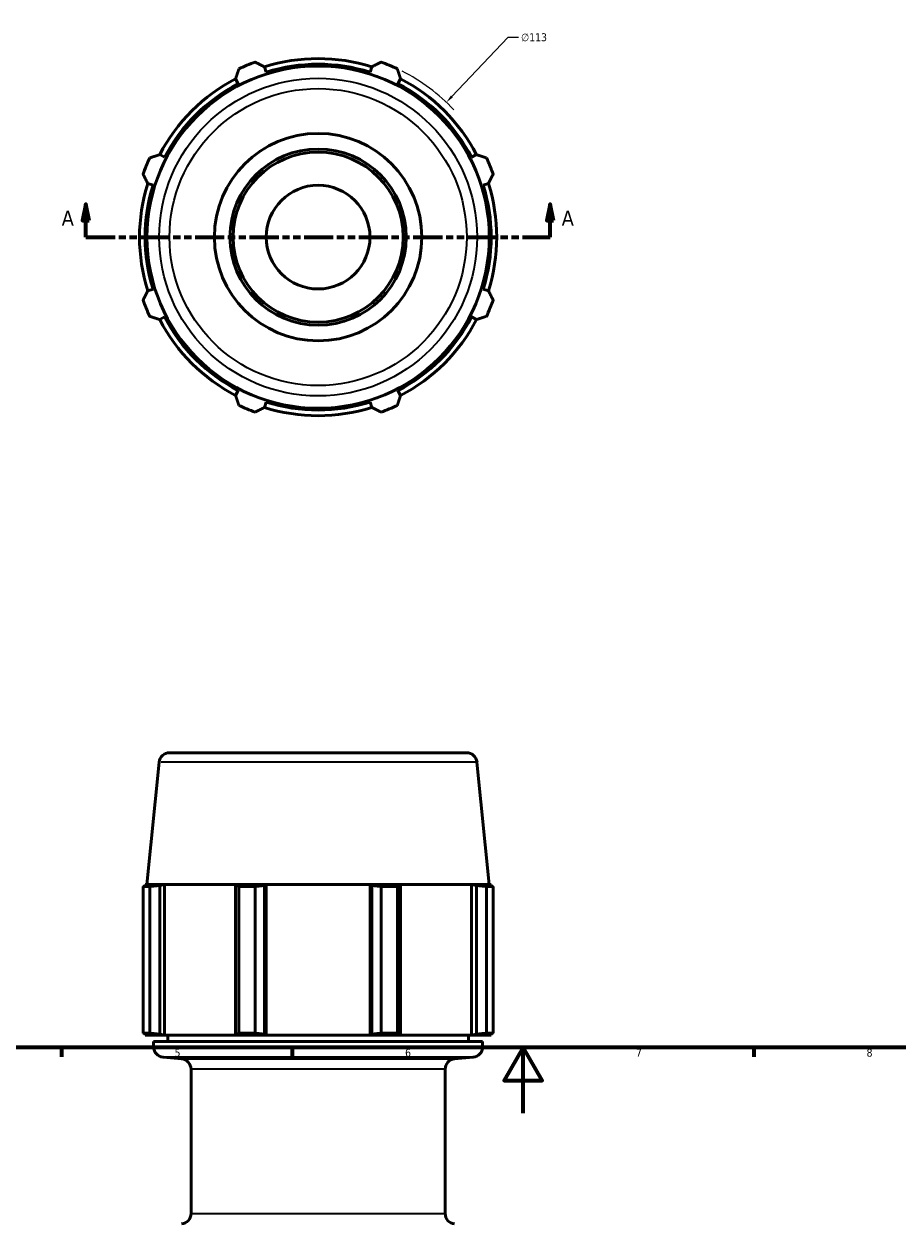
# Model space of a CAD drawing. Header units: millimetres. Extents: x -223 to 925, y -274 to 844.
# Tile 5 of 9: x 269 to 534, y -34 to 331. Entities that reach past the tile are written whole.
import ezdxf

# ---------------------------------------------------------------- set-up
doc = ezdxf.new("R2010")
doc.units = ezdxf.units.MM
doc.linetypes.add('DOUBLE_DASH_CHAIN', pattern=[1.2403, 0.6614, -0.0827, 0.1654, -0.0827, 0.1654, -0.0827])
for name, color, linetype, lineweight in [('Border (ANSI)', 7, 'Continuous', 70), ('Dimension (ANSI)', 7, 'Continuous', 25), ('Section Line (ANSI)', 7, 'DOUBLE_DASH_CHAIN', 70), ('Visible (ANSI)', 7, 'Continuous', 50), ('Visible Narrow (ANSI)', 7, 'Continuous', 35)]:
    doc.layers.add(name, color=color, linetype=linetype, lineweight=lineweight)
doc.styles.add('Label Text (ANSI)', font='tahoma.ttf')
doc.styles.add('Note Text (ANSI)', font='tahoma.ttf')
doc.dimstyles.new('Default - mm (ANSI)', dxfattribs={"dimtxt": 2.4, "dimasz": 2.5, "dimexe": 3.175, "dimexo": 1.6002, "dimgap": 0.8, "dimtad": 0, "dimtoh": 1, "dimdec": 0, "dimrnd": 1e-08, "dimzin": 4, "dimdsep": 46, "dimtxsty": 'Note Text (ANSI)', "dimcen": 0.09, "dimdle": 10, "dimclrd": 256, "dimclre": 256, "dimclrt": 5, "dimadec": 1, "dimazin": 1, "dimtfac": 1.27, "dimtofl": 0, "dimtmove": 0, "dimatfit": 3, "dimfxl": 1, "dimtolj": 1, "dimtzin": 4, "dimlwd": -1, "dimlwe": -1, "dimarcsym": 0})

# ---------------------------------------------------------------- blocks, each defined once
blk = doc.blocks.new('Borders Default Border')
at = {"layer": 'Border (ANSI)'}
for p, q in [((280.33, 20), (280.33, 17.2)), ((350.42, 20), (350.42, 17.2)), ((490.58, 20), (490.58, 17.2))]:
    blk.add_line(p, q, dxfattribs=at)
at = {"layer": 'Border (ANSI)', "flags": 128}
for points in [[(20, 20), (20, 574), (821, 574), (821, 20), (20, 20)], [(420.5, 0), (420.5, 20), (414.73, 10), (426.27, 10), (420.5, 20)]]:
    blk.add_lwpolyline(points, dxfattribs=at)
at = {"layer": 'Border (ANSI)', "color": 5, "true_color": 0x0000ff, "char_height": 2.4, "attachment_point": 7, "style": 'Note Text (ANSI)'}
for s, insert in [('5', (314.67, 17.15)), ('6', (384.69, 17.15)), ('7', (454.8, 17.2)), ('8', (524.84, 17.15))]:
    blk.add_mtext(s, dxfattribs=dict(at, insert=insert))
blk = doc.blocks.new('2dTransSection0')
at = {"layer": 'Section Line (ANSI)', "linetype": 'Continuous'}
for p, q in [((287.76, 276.16), (286.76, 271.16)), ((287.76, 271.16), (287.76, 276.16)), ((288.76, 271.16), (287.76, 276.16)), ((428.78, 276.16), (427.78, 271.16)), ((428.78, 271.16), (428.78, 276.16)), ((429.78, 271.16), (428.78, 276.16)), ((286.76, 271.16), (288.76, 271.16)), ((287.76, 266.16), (287.76, 271.16)), ((427.78, 271.16), (429.78, 271.16)), ((428.78, 266.16), (428.78, 271.16)), ((287.76, 266.16), (296.23, 266.16)), ((420.31, 266.16), (428.78, 266.16))]:
    blk.add_line(p, q, dxfattribs=at)
at = {"layer": 'Section Line (ANSI)', "linetype": 'DOUBLE_DASH_CHAIN', "ltscale": 13.358551}
blk.add_line((287.76, 266.16), (428.78, 266.16), dxfattribs=at)
at = {"layer": 'Section Line (ANSI)', "linetype": 'Continuous', "flags": 128}
for points in [[(288.76, 271.16), (287.76, 276.16), (286.76, 271.16), (288.76, 271.16)], [(429.78, 271.16), (428.78, 276.16), (427.78, 271.16), (429.78, 271.16)]]:
    blk.add_lwpolyline(points, dxfattribs=at)
at = {"layer": 'Section Line (ANSI)'}
for points in [[(288.76, 271.16), (287.76, 276.16), (286.76, 271.16), (288.76, 271.16)], [(429.78, 271.16), (428.78, 276.16), (427.78, 271.16), (429.78, 271.16)]]:
    blk.add_solid(points, dxfattribs=at)
at = {"layer": 'Section Line (ANSI)', "char_height": 4.57, "attachment_point": 7, "style": 'Label Text (ANSI)'}
for insert in [(280.4, 269.66), (432.25, 269.66)]:
    blk.add_mtext('A', dxfattribs=dict(at, insert=insert))
blk = doc.blocks.new('*D8')
at = {"layer": 'Defpoints', "color": 0, "transparency": 16777216}
for p in [(397.2, 307.11), (319.33, 225.22)]:
    blk.add_point(p, dxfattribs=at)
at = {"layer": 'Dimension (ANSI)', "transparency": 16777216}
for p, q in [((415.91, 326.78), (398.93, 308.92)), ((419.11, 326.78), (415.91, 326.78)), ((358.18, 266.16), (358.36, 266.16)), ((358.27, 266.07), (358.27, 266.25))]:
    blk.add_line(p, q, dxfattribs=at)
blk.add_arc((358.27, 266.16), 56.5, 43.2217, 63.1692, dxfattribs=at)
blk.add_solid([(398.62, 309.21), (399.23, 308.63), (397.2, 307.11)], dxfattribs=at)
at = {"layer": 'Dimension (ANSI)', "color": 5, "transparency": 16777216, "insert": (419.91, 328.08), "char_height": 2.4, "attachment_point": 1, "style": 'Note Text (ANSI)'}
blk.add_mtext('\\A1;∅113', dxfattribs=at)

msp = doc.modelspace()

# ---------------------------------------------------------------- linework, layer by layer
at = {"layer": 'Visible (ANSI)'}
for p, q in [((342.47, 316.28), (341.96, 317.89)), ((374.58, 317.89), (374.07, 316.28)), ((333.22, 314.28), (334.01, 312.77)), ((382.53, 312.77), (383.31, 314.28)), ((311.66, 290.43), (310.16, 291.21)), ((406.38, 291.21), (404.88, 290.43)), ((306.54, 282.48), (308.16, 281.97)), ((408.38, 281.97), (410, 282.48)), ((308.16, 250.36), (306.54, 249.85)), ((410, 249.85), (408.38, 250.36)), ((310.16, 241.12), (311.66, 241.9)), ((404.88, 241.9), (406.38, 241.12)), ((334.01, 219.56), (333.22, 218.05)), ((383.31, 218.05), (382.53, 219.56)), ((341.96, 214.44), (342.47, 216.05)), ((374.07, 216.05), (374.58, 214.44)), ((313.15, 109.53), (403.39, 109.53)), ((310.01, 106.69), (306.29, 69.54)), ((406.52, 106.69), (410.24, 69.54)), ((306.29, 69.54), (305.72, 69.46)), ((308.16, 69.46), (305.72, 69.46)), ((305.72, 69.46), (305.72, 69.04)), ((306.29, 69.54), (410.24, 69.54)), ((308.16, 69.46), (306.54, 69.22)), ((310.16, 69.22), (311.66, 69.46)), ((311.66, 69.46), (311.66, 23.78)), ((334.01, 69.46), (311.66, 69.46)), ((334.01, 69.46), (333.22, 69.22)), ((341.96, 69.22), (342.47, 69.46)), ((342.47, 69.46), (342.47, 23.78)), ((374.07, 69.46), (342.47, 69.46)), ((374.07, 69.46), (374.07, 23.78)), ((374.07, 69.46), (374.58, 69.22)), ((383.31, 69.22), (382.53, 69.46)), ((404.88, 69.46), (382.53, 69.46)), ((404.88, 69.46), (404.88, 23.78)), ((404.88, 69.46), (406.38, 69.22)), ((410, 69.22), (408.38, 69.46)), ((410.81, 69.46), (408.38, 69.46)), ((410.24, 69.54), (410.81, 69.46)), ((410.81, 69.46), (410.81, 69.04)), ((305.11, 68.9), (307.15, 68.9)), ((305.11, 24.34), (305.11, 68.9)), ((307.15, 68.9), (307.15, 24.34)), ((310.16, 24.02), (310.16, 69.22)), ((333.22, 69.22), (333.22, 24.02)), ((334.21, 68.9), (339.14, 68.9)), ((334.21, 24.34), (334.21, 68.9)), ((339.14, 68.9), (339.14, 24.34)), ((341.96, 24.02), (341.96, 69.22)), ((374.58, 69.22), (374.58, 24.02)), ((377.4, 68.9), (382.33, 68.9)), ((377.4, 24.34), (377.4, 68.9)), ((382.33, 68.9), (382.33, 24.34)), ((383.31, 24.02), (383.31, 69.22)), ((406.38, 69.22), (406.38, 24.02)), ((409.39, 68.9), (411.43, 68.9)), ((409.39, 24.34), (409.39, 68.9)), ((411.43, 68.9), (411.43, 24.34)), ((305.11, 24.34), (307.15, 24.34)), ((305.72, 24.2), (305.72, 23.78)), ((306.29, 23.7), (305.72, 23.78)), ((305.72, 23.78), (308.16, 23.78)), ((306.29, 23.7), (410.24, 23.7)), ((306.54, 24.02), (308.16, 23.78)), ((311.66, 23.78), (310.16, 24.02)), ((311.66, 23.78), (334.01, 23.78)), ((312.59, 23.7), (312.59, 21.78)), ((333.22, 24.02), (334.01, 23.78)), ((334.21, 24.34), (339.14, 24.34)), ((342.47, 23.78), (341.96, 24.02)), ((342.47, 23.78), (374.07, 23.78)), ((374.58, 24.02), (374.07, 23.78)), ((377.4, 24.34), (382.33, 24.34)), ((382.53, 23.78), (383.31, 24.02)), ((382.53, 23.78), (404.88, 23.78)), ((403.94, 23.7), (403.94, 21.78)), ((406.38, 24.02), (404.88, 23.78)), ((408.38, 23.78), (410, 24.02)), ((408.38, 23.78), (410.81, 23.78)), ((409.39, 24.34), (411.43, 24.34)), ((410.24, 23.7), (410.81, 23.78)), ((410.81, 24.2), (410.81, 23.78)), ((308.31, 21.78), (408.22, 21.78)), ((308.31, 21.78), (308.31, 20.15)), ((408.22, 21.78), (408.22, 20.15)), ((316.81, 16.52), (311.19, 17.01)), ((399.73, 16.52), (405.35, 17.01)), ((319.68, 13.38), (319.68, -30.49)), ((396.86, 13.38), (396.86, -30.49))]:
    msp.add_line(p, q, dxfattribs=at)
for radius in [51.98, 31.5, 26.77, 25.83, 15.75]:
    msp.add_circle((358.27, 266.16), radius, dxfattribs=at)
for centre, radius, start, end in [((358.27, 266.16), 56.5, 109.792, 115.208), ((358.27, 266.16), 54.24, 72.5, 107.5), ((358.27, 266.16), 52.54, 72.5, 107.5), ((358.27, 266.16), 56.5, 64.792, 70.208), ((358.27, 266.16), 54.24, 117.5, 152.5), ((358.27, 266.16), 54.24, 27.5, 62.5), ((358.27, 266.16), 52.54, 117.5, 152.5), ((358.27, 266.16), 52.54, 27.5, 62.5), ((358.27, 266.16), 56.5, 154.792, 160.208), ((358.27, 266.16), 56.5, 19.792, 25.208), ((358.27, 266.16), 54.24, 162.5, 197.5), ((358.27, 266.16), 52.54, 162.5, 197.5), ((358.27, 266.16), 52.55, 342.5, 17.5), ((358.27, 266.16), 54.24, 342.5, 17.5), ((358.27, 266.16), 56.5, 199.792, 205.208), ((358.27, 266.16), 56.5, 334.792, 340.208), ((358.27, 266.16), 54.24, 207.5, 242.5), ((358.27, 266.16), 52.54, 207.5, 242.5), ((358.27, 266.16), 52.54, 297.5, 332.5), ((358.27, 266.16), 54.24, 297.5, 332.5), ((358.27, 266.16), 52.54, 252.5, 287.5), ((358.27, 266.16), 56.5, 244.792, 250.208), ((358.27, 266.16), 54.24, 252.5, 287.5), ((358.27, 266.16), 56.5, 289.792, 295.208), ((313.15, 106.38), 3.15, 90, 174.2831), ((403.39, 106.38), 3.15, 5.7169, 90), ((311.46, 20.15), 3.15, 180, 265), ((405.07, 20.15), 3.15, 275, 0), ((316.53, 13.38), 3.15, 0, 85), ((400.01, 13.38), 3.15, 95, 180), ((316.53, -30.49), 3.15, 275, 0), ((400.01, -30.49), 3.15, 180, 265)]:
    msp.add_arc(centre, radius, start, end, dxfattribs=at)
for points, weights in [([(333.22, 314.28), (333.7, 315.75), (334.21, 317.28)], [1.00089189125, 1.00085444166, 1]), ([(339.14, 319.33), (340.58, 318.6), (341.96, 317.89)], [1, 1.00085444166, 1.00089189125]), ([(374.58, 317.89), (375.96, 318.6), (377.4, 319.33)], [1.00089189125, 1.00085444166, 1]), ([(382.33, 317.28), (382.83, 315.75), (383.31, 314.28)], [1, 1.00085444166, 1.00089189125]), ([(307.15, 290.23), (308.68, 290.73), (310.16, 291.21)], [1, 1.00085444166, 1.00089189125]), ([(406.38, 291.21), (407.85, 290.73), (409.39, 290.23)], [1.00089189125, 1.00085444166, 1]), ([(306.54, 282.48), (305.84, 283.86), (305.11, 285.3)], [1.00089189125, 1.00085444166, 1]), ([(411.43, 285.3), (410.7, 283.86), (410, 282.48)], [1, 1.00085444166, 1.00089189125]), ([(305.11, 247.03), (305.84, 248.47), (306.54, 249.85)], [1, 1.00085444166, 1.00089189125]), ([(410, 249.85), (410.7, 248.47), (411.43, 247.03)], [1.00089189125, 1.00085444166, 1]), ([(310.16, 241.12), (308.68, 241.6), (307.15, 242.1)], [1.00089189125, 1.00085444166, 1]), ([(409.39, 242.1), (407.85, 241.6), (406.38, 241.12)], [1, 1.00085444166, 1.00089189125]), ([(334.21, 215.05), (333.7, 216.58), (333.22, 218.05)], [1, 1.00085444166, 1.00089189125]), ([(383.31, 218.05), (382.83, 216.58), (382.33, 215.05)], [1.00089189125, 1.00085444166, 1]), ([(341.96, 214.44), (340.58, 213.73), (339.14, 213)], [1.00089189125, 1.00085444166, 1]), ([(377.4, 213), (375.96, 213.73), (374.58, 214.44)], [1, 1.00085444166, 1.00089189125]), ([(305.11, 68.9), (305.84, 69.07), (306.54, 69.22)], [1, 1.00085444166, 1.00089189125]), ([(310.16, 69.22), (308.68, 69.07), (307.15, 68.9)], [1.00089189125, 1.00085444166, 1]), ([(334.21, 68.9), (333.7, 69.07), (333.22, 69.22)], [1, 1.00085444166, 1.00089189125]), ([(341.96, 69.22), (340.58, 69.07), (339.14, 68.9)], [1.00089189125, 1.00085444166, 1]), ([(377.4, 68.9), (375.96, 69.07), (374.58, 69.22)], [1, 1.00085444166, 1.00089189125]), ([(383.31, 69.22), (382.83, 69.07), (382.33, 68.9)], [1.00089189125, 1.00085444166, 1]), ([(409.39, 68.9), (407.85, 69.07), (406.38, 69.22)], [1, 1.00085444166, 1.00089189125]), ([(410, 69.22), (410.7, 69.07), (411.43, 68.9)], [1.00089189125, 1.00085444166, 1]), ([(306.54, 24.02), (305.84, 24.17), (305.11, 24.34)], [1.00089189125, 1.00085444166, 1]), ([(307.15, 24.34), (308.68, 24.17), (310.16, 24.02)], [1, 1.00085444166, 1.00089189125]), ([(333.22, 24.02), (333.7, 24.17), (334.21, 24.34)], [1.00089189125, 1.00085444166, 1]), ([(339.14, 24.34), (340.58, 24.17), (341.96, 24.02)], [1, 1.00085444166, 1.00089189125]), ([(374.58, 24.02), (375.96, 24.17), (377.4, 24.34)], [1.00089189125, 1.00085444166, 1]), ([(382.33, 24.34), (382.83, 24.17), (383.31, 24.02)], [1, 1.00085444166, 1.00089189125]), ([(406.38, 24.02), (407.85, 24.17), (409.39, 24.34)], [1.00089189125, 1.00085444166, 1]), ([(411.43, 24.34), (410.7, 24.17), (410, 24.02)], [1, 1.00085444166, 1.00089189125])]:
    msp.add_rational_spline(points, weights, degree=2, dxfattribs=at)
at = {"layer": 'Visible Narrow (ANSI)'}
for p, q in [((405.93, 106.69), (310.61, 106.69)), ((308.93, 20.15), (407.61, 20.15)), ((404.77, 17.01), (311.77, 17.01)), ((317.32, 16.52), (399.22, 16.52)), ((396.38, 13.38), (320.16, 13.38)), ((320.16, -30.49), (396.38, -30.49))]:
    msp.add_line(p, q, dxfattribs=at)
for radius in [48.26, 45.12]:
    msp.add_circle((358.27, 266.16), radius, dxfattribs=at)

# ---------------------------------------------------------------- block references
msp.add_blockref('Borders Default Border', (0, 0))
at = {"layer": 'Section Line (ANSI)'}
msp.add_blockref('2dTransSection0', (0, 0), dxfattribs=at)

# ---------------------------------------------------------------- dimensions: what is measured, and where the dimension line sits
at = {"layer": 'Dimension (ANSI)'}
dim = msp.add_diameter_dim_2p(p1=(319.33, 225.22), p2=(397.2, 307.11), dimstyle='Default - mm (ANSI)', override={"dimgap": 0.8, "dimtih": 1, "dimdec": 0, "dimlfac": 1, "dimtol": 0, "dimlim": 0, "dimtp": 0, "dimtm": 0, "dimtdec": 2}, dxfattribs=at)
dim.commit()
dim.dimension.update_dxf_attribs({"geometry": '*D8', "text_midpoint": (423.76, 326.78), "dimtype": 163})

doc.saveas('drawing.dxf')
